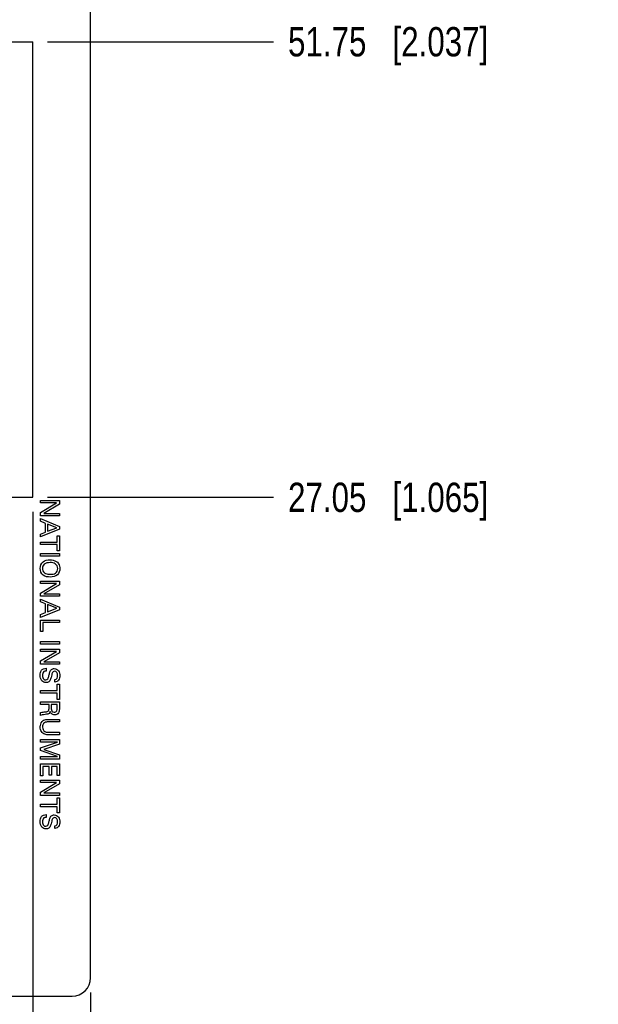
# Model space of a CAD drawing. Header units: inches. Extents: x 0 to 34, y 0 to 22.
# Tile 4 of 27: x 12.8 to 15.2, y 4.5 to 8.7. Entities that reach past the tile are written whole.
import ezdxf

# ---------------------------------------------------------------- set-up
doc = ezdxf.new("R2010")
doc.units = ezdxf.units.IN
doc.header["$LTSCALE"] = 1.87
doc.header["$MEASUREMENT"] = 0
doc.layers.get('0').update_dxf_attribs({"linetype": 'CONTINUOUS'})
doc.layers.add('DIMENSIONS', color=7, linetype='CONTINUOUS')
doc.styles.get("Standard").update_dxf_attribs({"font": 'txt', "width": 0.8})
doc.dimstyles.new('DIMSTYLE_1', dxfattribs={"dimtxt": 0.125, "dimasz": 0.18, "dimexe": 0.125, "dimexo": 0.0625, "dimgap": 0.03125, "dimtad": 0, "dimtih": 1, "dimtoh": 1, "dimlfac": 0.5, "dimzin": 0, "dimdsep": 46, "dimtxsty": 'STANDARD', "dimblk": '_FILLED', "dimblk1": '_FILLED', "dimblk2": '_FILLED', "dimcen": 0.09, "dimazin": 0, "dimtp": 0.01, "dimtm": 0.01, "dimtfac": 1, "dimtofl": 0, "dimtmove": 0, "dimatfit": 3, "dimldrblk": '_FILLED', "dimfxl": 1, "dimtolj": 1, "dimtzin": 0, "dimarcsym": 0})

# ---------------------------------------------------------------- blocks, each defined once
blk = doc.blocks.new('*D8')
at = {"layer": 'DIMENSIONS', "color": 2, "linetype": 'CONTINUOUS'}
blk.add_line((12.8785, 6.6314), (13.8436, 6.6314), dxfattribs=at)
at = {"layer": 'DIMENSIONS', "color": 2, "linetype": 'CONTINUOUS', "insert": (13.9061, 6.6939), "char_height": 0.125, "width": 1.325, "attachment_point": 1, "line_spacing_factor": 0.9}
blk.add_mtext('27.05{\\ftxt.shx;\\W1.000000;\\H0.125000; }[1.065]', dxfattribs=at)
blk = doc.blocks.new('_FILLED')
at = {"color": 0, "linetype": 'BYBLOCK'}
blk.add_solid([(0, 0), (-1, 0.174), (-1, -0.174)], dxfattribs=at)
blk = doc.blocks.new('*D9')
at = {"layer": 'DIMENSIONS', "color": 2, "linetype": 'CONTINUOUS'}
blk.add_line((12.8785, 8.5763), (13.8436, 8.5763), dxfattribs=at)
at = {"layer": 'DIMENSIONS', "color": 2, "linetype": 'CONTINUOUS', "insert": (13.9061, 8.6388), "char_height": 0.125, "width": 1.325, "attachment_point": 1, "line_spacing_factor": 0.9}
blk.add_mtext('51.75{\\ftxt.shx;\\W1.000000;\\H0.125000; }[2.037]', dxfattribs=at)
blk = doc.blocks.new('*D10')
at = {"layer": 'DIMENSIONS', "color": 2, "linetype": 'CONTINUOUS'}
blk.add_line((12.8785, 10.0098), (13.8436, 10.0098), dxfattribs=at)
at = {"layer": 'DIMENSIONS', "color": 2, "linetype": 'CONTINUOUS', "insert": (13.9061, 10.0723), "char_height": 0.125, "width": 1.325, "attachment_point": 1, "line_spacing_factor": 0.9}
blk.add_mtext('69.95{\\ftxt.shx;\\W1.000000;\\H0.125000; }[2.754]', dxfattribs=at)
blk = doc.blocks.new('*D11')
at = {"layer": 'DIMENSIONS', "color": 2, "linetype": 'CONTINUOUS'}
blk.add_line((12.8785, 11.9546), (13.8436, 11.9546), dxfattribs=at)
at = {"layer": 'DIMENSIONS', "color": 2, "linetype": 'CONTINUOUS', "insert": (13.9061, 12.0171), "char_height": 0.125, "width": 1.325, "attachment_point": 1, "line_spacing_factor": 0.9}
blk.add_mtext('94.65{\\ftxt.shx;\\W1.000000;\\H0.125000; }[3.726]', dxfattribs=at)
blk = doc.blocks.new('*D15')
at = {"layer": 'DIMENSIONS', "color": 2, "linetype": 'CONTINUOUS'}
blk.add_line((12.816, 6.5689), (12.816, 3.8144), dxfattribs=at)
at = {"layer": 'DIMENSIONS', "color": 2, "linetype": 'CONTINUOUS', "insert": (12.7535, 3.7519), "char_height": 0.125, "width": 1.625, "attachment_point": 3, "rotation": 90, "line_spacing_factor": 0.9}
blk.add_mtext('2X 27.09{\\ftxt.shx;\\W1.000000;\\H0.125000; }[1.067]', dxfattribs=at)
blk = doc.blocks.new('*D16')
at = {"layer": 'DIMENSIONS', "color": 2, "linetype": 'CONTINUOUS'}
blk.add_line((13.0625, 4.5181), (13.0625, 3.8144), dxfattribs=at)
at = {"layer": 'DIMENSIONS', "color": 2, "linetype": 'CONTINUOUS', "insert": (13, 3.7519), "char_height": 0.125, "width": 1.325, "attachment_point": 3, "rotation": 90, "line_spacing_factor": 0.9}
blk.add_mtext('30.22{\\ftxt.shx;\\W1.000000;\\H0.125000; }[1.190]', dxfattribs=at)

msp = doc.modelspace()

# ---------------------------------------------------------------- linework, layer by layer
at = {"color": 7, "linetype": 'CONTINUOUS'}
for p, q in [((13.0625, 4.5806), (13.0625, 12.4436)), ((11.8869, 8.5763), (12.816, 8.5763)), ((12.816, 6.6314), (12.816, 8.5763)), ((11.8869, 6.6314), (12.816, 6.6314)), ((10.7617, 4.5019), (12.9838, 4.5019))]:
    msp.add_line(p, q, dxfattribs=at)
at = {"color": 40, "linetype": 'CONTINUOUS'}
for p, q in [((12.8494, 6.6173), (12.9296, 6.6173)), ((12.8494, 6.6072), (12.8494, 6.6173)), ((12.9175, 6.6072), (12.8494, 6.6072)), ((12.8494, 6.5665), (12.9175, 6.6072)), ((12.9296, 6.6019), (12.8633, 6.5625)), ((12.9296, 6.6173), (12.9296, 6.6019)), ((12.8494, 6.5522), (12.8494, 6.5665)), ((12.8633, 6.5625), (12.9296, 6.5625)), ((12.9296, 6.5625), (12.9296, 6.5522)), ((12.9296, 6.5522), (12.8494, 6.5522)), ((12.8494, 6.5404), (12.9296, 6.5067)), ((12.8494, 6.529), (12.8494, 6.5404)), ((12.8703, 6.5203), (12.8494, 6.529)), ((12.8703, 6.4832), (12.8703, 6.5203)), ((12.9186, 6.5013), (12.8793, 6.5168)), ((12.8793, 6.5168), (12.8793, 6.4865)), ((12.9296, 6.4948), (12.8494, 6.4624)), ((12.8494, 6.4745), (12.8703, 6.4832)), ((12.8494, 6.4624), (12.8494, 6.4745)), ((12.8793, 6.4865), (12.9186, 6.5013)), ((12.9296, 6.5067), (12.9296, 6.4948)), ((12.8494, 6.4404), (12.9202, 6.4404)), ((12.8494, 6.4294), (12.8494, 6.4404)), ((12.9202, 6.4672), (12.9296, 6.4672)), ((12.9202, 6.4404), (12.9202, 6.4672)), ((12.9296, 6.4672), (12.9296, 6.4025)), ((12.9202, 6.4294), (12.8494, 6.4294)), ((12.8494, 6.3919), (12.9296, 6.3919)), ((12.8494, 6.3808), (12.8494, 6.3919)), ((12.9202, 6.4025), (12.9202, 6.4294)), ((12.9296, 6.4025), (12.9202, 6.4025)), ((12.9296, 6.3919), (12.9296, 6.3808)), ((12.9296, 6.3808), (12.8494, 6.3808)), ((12.8494, 6.2738), (12.9296, 6.2738)), ((12.8494, 6.2637), (12.8494, 6.2738)), ((12.9175, 6.2637), (12.8494, 6.2637)), ((12.8494, 6.2229), (12.9175, 6.2637)), ((12.9296, 6.2738), (12.9296, 6.2584)), ((12.8494, 6.2087), (12.8494, 6.2229)), ((12.9296, 6.2584), (12.8633, 6.2189)), ((12.9296, 6.2087), (12.8494, 6.2087)), ((12.8494, 6.1969), (12.9296, 6.1631)), ((12.8494, 6.1854), (12.8494, 6.1969)), ((12.8703, 6.1768), (12.8494, 6.1854)), ((12.8633, 6.2189), (12.9296, 6.2189)), ((12.9296, 6.2189), (12.9296, 6.2087)), ((12.9296, 6.1512), (12.8494, 6.1188)), ((12.8494, 6.1309), (12.8703, 6.1396)), ((12.8703, 6.1396), (12.8703, 6.1768)), ((12.9186, 6.1577), (12.8793, 6.1732)), ((12.8793, 6.1732), (12.8793, 6.1429)), ((12.8793, 6.1429), (12.9186, 6.1577)), ((12.9296, 6.1631), (12.9296, 6.1512)), ((12.8494, 6.1188), (12.8494, 6.1309)), ((12.8494, 6.1073), (12.9296, 6.1073)), ((12.8494, 6.059), (12.8494, 6.1073)), ((12.9296, 6.0964), (12.8593, 6.0964)), ((12.8593, 6.0964), (12.8593, 6.059)), ((12.9296, 6.1073), (12.9296, 6.0964)), ((12.8593, 6.059), (12.8494, 6.059)), ((12.8494, 6.0152), (12.9296, 6.0152)), ((12.8494, 6.0041), (12.8494, 6.0152)), ((12.9296, 6.0152), (12.9296, 6.0041)), ((12.9296, 6.0041), (12.8494, 6.0041)), ((12.8494, 5.9836), (12.9296, 5.9836)), ((12.8494, 5.9734), (12.8494, 5.9836)), ((12.9175, 5.9734), (12.8494, 5.9734)), ((12.8494, 5.9327), (12.9175, 5.9734)), ((12.9296, 5.9836), (12.9296, 5.9681)), ((12.8494, 5.9185), (12.8494, 5.9327)), ((12.9296, 5.9681), (12.8633, 5.9287)), ((12.8633, 5.9287), (12.9296, 5.9287)), ((12.9296, 5.9287), (12.9296, 5.9185)), ((12.9296, 5.9185), (12.8494, 5.9185)), ((12.8729, 5.9015), (12.8729, 5.8899)), ((12.9096, 5.8424), (12.9096, 5.8539)), ((12.8494, 5.8066), (12.9202, 5.8066)), ((12.8494, 5.7956), (12.8494, 5.8066)), ((12.9202, 5.8334), (12.9296, 5.8334)), ((12.9202, 5.8066), (12.9202, 5.8334)), ((12.9296, 5.8334), (12.9296, 5.7687)), ((12.9202, 5.7956), (12.8494, 5.7956)), ((12.9202, 5.7687), (12.9202, 5.7956)), ((12.9296, 5.7687), (12.9202, 5.7687)), ((12.8494, 5.7583), (12.9296, 5.7583)), ((12.8494, 5.7473), (12.8494, 5.7583)), ((12.8856, 5.7473), (12.8494, 5.7473)), ((12.8856, 5.7333), (12.8856, 5.7473)), ((12.9203, 5.7476), (12.8951, 5.7476)), ((12.8951, 5.7476), (12.8951, 5.73)), ((12.9203, 5.73), (12.9203, 5.7476)), ((12.9296, 5.7583), (12.9296, 5.7297)), ((12.8494, 5.7003), (12.8494, 5.7121)), ((12.8807, 5.6835), (12.9296, 5.6835)), ((12.9296, 5.6835), (12.9296, 5.6723)), ((12.9296, 5.6723), (12.88, 5.6723)), ((12.8494, 5.5973), (12.9296, 5.5973)), ((12.8494, 5.5866), (12.8494, 5.5973)), ((12.9296, 5.618), (12.8802, 5.618)), ((12.8804, 5.6288), (12.9296, 5.6288)), ((12.9296, 5.6288), (12.9296, 5.618)), ((12.9296, 5.5973), (12.9296, 5.5777)), ((12.9211, 5.5866), (12.8494, 5.5866)), ((12.8494, 5.5613), (12.9211, 5.5866)), ((12.8494, 5.5507), (12.8494, 5.5613)), ((12.9216, 5.5244), (12.8494, 5.5507)), ((12.9296, 5.5777), (12.8635, 5.555)), ((12.8635, 5.555), (12.9296, 5.5318)), ((12.8494, 5.5244), (12.9216, 5.5244)), ((12.8494, 5.5135), (12.8494, 5.5244)), ((12.9296, 5.5135), (12.8494, 5.5135)), ((12.9296, 5.5318), (12.9296, 5.5135)), ((12.8494, 5.494), (12.9296, 5.494)), ((12.8494, 5.4428), (12.8494, 5.494)), ((12.8859, 5.4829), (12.8592, 5.4829)), ((12.8592, 5.4829), (12.8592, 5.4428)), ((12.8859, 5.4456), (12.8859, 5.4829)), ((12.9202, 5.4829), (12.8952, 5.4829)), ((12.8952, 5.4829), (12.8952, 5.4456)), ((12.9202, 5.4437), (12.9202, 5.4829)), ((12.9296, 5.494), (12.9296, 5.4437)), ((12.8592, 5.4428), (12.8494, 5.4428)), ((12.8494, 5.424), (12.9296, 5.424)), ((12.8494, 5.4139), (12.8494, 5.424)), ((12.8952, 5.4456), (12.8859, 5.4456)), ((12.9296, 5.4437), (12.9202, 5.4437)), ((12.9296, 5.424), (12.9296, 5.4086)), ((12.9175, 5.4139), (12.8494, 5.4139)), ((12.8494, 5.3732), (12.9175, 5.4139)), ((12.9296, 5.4086), (12.8633, 5.3692)), ((12.8494, 5.3589), (12.8494, 5.3732)), ((12.9296, 5.3589), (12.8494, 5.3589)), ((12.8633, 5.3692), (12.9296, 5.3692)), ((12.9202, 5.3486), (12.9296, 5.3486)), ((12.9202, 5.3217), (12.9202, 5.3486)), ((12.9296, 5.3692), (12.9296, 5.3589)), ((12.9296, 5.3486), (12.9296, 5.2838)), ((12.8494, 5.3217), (12.9202, 5.3217)), ((12.8494, 5.3107), (12.8494, 5.3217)), ((12.9202, 5.3107), (12.8494, 5.3107)), ((12.9202, 5.2838), (12.9202, 5.3107)), ((12.8729, 5.2768), (12.8729, 5.2652)), ((12.9296, 5.2838), (12.9202, 5.2838)), ((12.9096, 5.2177), (12.9096, 5.2293))]:
    msp.add_line(p, q, dxfattribs=at)
at = {"color": 7, "linetype": 'CONTINUOUS'}
msp.add_arc((12.9838, 4.5806), 0.0787, 270, 360, dxfattribs=at)
at = {"color": 40, "linetype": 'CONTINUOUS'}
for points, knots in [([(12.8475, 6.328), (12.8475, 6.3383), (12.8563, 6.361), (12.879, 6.3642), (12.889, 6.3642)], [0, 0, 0, 0, 0.507803, 1, 1, 1, 1]), ([(12.889, 6.3642), (12.8915, 6.3642), (12.9027, 6.3637), (12.9145, 6.3599), (12.9209, 6.3539)], [0, 0, 0, 0, 0.221444, 1, 1, 1, 1]), ([(12.9224, 6.327), (12.9224, 6.3346), (12.9143, 6.3514), (12.8973, 6.3526), (12.8896, 6.3526)], [0, 0, 0, 0, 0.49654, 1, 1, 1, 1]), ([(12.9209, 6.3539), (12.923, 6.3519), (12.9294, 6.3443), (12.9317, 6.3341), (12.9317, 6.3271)], [0, 0, 0, 0, 0.292817, 1, 1, 1, 1]), ([(12.8903, 6.2909), (12.8801, 6.2909), (12.8571, 6.2942), (12.8475, 6.3173), (12.8475, 6.328)], [0, 0, 0, 0, 0.485957, 1, 1, 1, 1]), ([(12.8643, 6.3099), (12.8663, 6.3083), (12.8744, 6.3038), (12.8838, 6.3027), (12.8904, 6.3027)], [0, 0, 0, 0, 0.282629, 1, 1, 1, 1]), ([(12.9317, 6.3271), (12.9317, 6.3176), (12.924, 6.2953), (12.9011, 6.2909), (12.8903, 6.2909)], [0, 0, 0, 0, 0.467009, 1, 1, 1, 1]), ([(12.8904, 6.3027), (12.8982, 6.3027), (12.9149, 6.3037), (12.9224, 6.32), (12.9224, 6.327)], [0, 0, 0, 0, 0.526161, 1, 1, 1, 1]), ([(12.8475, 5.8719), (12.8475, 5.8738), (12.8479, 5.8826), (12.8511, 5.8924), (12.8566, 5.8968)], [0, 0, 0, 0, 0.208191, 1, 1, 1, 1]), ([(12.8566, 5.8968), (12.858, 5.8978), (12.863, 5.9008), (12.8689, 5.9015), (12.8729, 5.9015)], [0, 0, 0, 0, 0.303535, 1, 1, 1, 1]), ([(12.8729, 5.8899), (12.8694, 5.8898), (12.8591, 5.888), (12.857, 5.8764), (12.857, 5.8706)], [0, 0, 0, 0, 0.373182, 1, 1, 1, 1]), ([(12.8849, 5.8703), (12.8855, 5.8729), (12.8874, 5.8803), (12.8892, 5.8879), (12.892, 5.892)], [0, 0, 0, 0, 0.358399, 1, 1, 1, 1]), ([(12.892, 5.892), (12.893, 5.8935), (12.8969, 5.8982), (12.9034, 5.9003), (12.9077, 5.9003)], [0, 0, 0, 0, 0.296163, 1, 1, 1, 1]), ([(12.9088, 5.8886), (12.9045, 5.8886), (12.8986, 5.8825), (12.8975, 5.8763), (12.8969, 5.8741)], [0, 0, 0, 0, 0.659868, 1, 1, 1, 1]), ([(12.9077, 5.9003), (12.9145, 5.9003), (12.9289, 5.892), (12.9312, 5.877), (12.9312, 5.8698)], [0, 0, 0, 0, 0.483219, 1, 1, 1, 1]), ([(12.9218, 5.8708), (12.9218, 5.8753), (12.9208, 5.8842), (12.9124, 5.8886), (12.9088, 5.8886)], [0, 0, 0, 0, 0.560377, 1, 1, 1, 1]), ([(12.8725, 5.8403), (12.866, 5.8403), (12.8505, 5.8474), (12.8475, 5.8637), (12.8475, 5.8719)], [0, 0, 0, 0, 0.443468, 1, 1, 1, 1]), ([(12.857, 5.8706), (12.857, 5.865), (12.8592, 5.855), (12.8682, 5.8518), (12.8713, 5.8518)], [0, 0, 0, 0, 0.643589, 1, 1, 1, 1]), ([(12.8713, 5.8518), (12.8748, 5.8518), (12.883, 5.857), (12.8837, 5.8657), (12.8849, 5.8703)], [0, 0, 0, 0, 0.423802, 1, 1, 1, 1]), ([(12.8885, 5.8483), (12.8874, 5.8466), (12.8832, 5.8419), (12.8767, 5.8403), (12.8725, 5.8403)], [0, 0, 0, 0, 0.32558, 1, 1, 1, 1]), ([(12.8969, 5.8741), (12.896, 5.8703), (12.8937, 5.8616), (12.8914, 5.8525), (12.8885, 5.8483)], [0, 0, 0, 0, 0.433425, 1, 1, 1, 1]), ([(12.9096, 5.8539), (12.9134, 5.8541), (12.9213, 5.8587), (12.9218, 5.867), (12.9218, 5.8708)], [0, 0, 0, 0, 0.49841, 1, 1, 1, 1]), ([(12.9233, 5.8473), (12.9221, 5.8462), (12.9181, 5.8433), (12.913, 5.8426), (12.9096, 5.8424)], [0, 0, 0, 0, 0.308357, 1, 1, 1, 1]), ([(12.9312, 5.8698), (12.9312, 5.8682), (12.9308, 5.8602), (12.928, 5.8516), (12.9233, 5.8473)], [0, 0, 0, 0, 0.20159, 1, 1, 1, 1]), ([(12.8706, 5.7158), (12.8748, 5.7163), (12.8852, 5.718), (12.8856, 5.7288), (12.8856, 5.7333)], [0, 0, 0, 0, 0.479522, 1, 1, 1, 1]), ([(12.8901, 5.7175), (12.8892, 5.7143), (12.8861, 5.7072), (12.8784, 5.7057), (12.8747, 5.7052)], [0, 0, 0, 0, 0.464119, 1, 1, 1, 1]), ([(12.8951, 5.73), (12.8951, 5.7294), (12.8951, 5.7259), (12.8953, 5.722), (12.8968, 5.7195)], [0, 0, 0, 0, 0.162215, 1, 1, 1, 1]), ([(12.8968, 5.7195), (12.8971, 5.7189), (12.8995, 5.7156), (12.9039, 5.714), (12.9073, 5.714)], [0, 0, 0, 0, 0.15354, 1, 1, 1, 1]), ([(12.9073, 5.714), (12.9116, 5.714), (12.9202, 5.7185), (12.9203, 5.7267), (12.9203, 5.73)], [0, 0, 0, 0, 0.570858, 1, 1, 1, 1]), ([(12.9296, 5.7297), (12.9296, 5.7284), (12.9296, 5.7222), (12.9285, 5.7155), (12.9258, 5.7112)], [0, 0, 0, 0, 0.199996, 1, 1, 1, 1]), ([(12.8477, 5.6505), (12.8477, 5.6527), (12.8485, 5.6631), (12.8537, 5.674), (12.8605, 5.6788)], [0, 0, 0, 0, 0.208259, 1, 1, 1, 1]), ([(12.8605, 5.6788), (12.8615, 5.6794), (12.8675, 5.6831), (12.8749, 5.6835), (12.8807, 5.6835)], [0, 0, 0, 0, 0.164431, 1, 1, 1, 1]), ([(12.8589, 5.6246), (12.8566, 5.6264), (12.85, 5.6337), (12.8477, 5.6438), (12.8477, 5.6505)], [0, 0, 0, 0, 0.306077, 1, 1, 1, 1]), ([(12.8576, 5.6505), (12.8576, 5.6434), (12.8631, 5.6297), (12.8758, 5.6288), (12.8804, 5.6288)], [0, 0, 0, 0, 0.604371, 1, 1, 1, 1]), ([(12.88, 5.6723), (12.8781, 5.6723), (12.8731, 5.6722), (12.8681, 5.6706), (12.8655, 5.6688)], [0, 0, 0, 0, 0.369883, 1, 1, 1, 1]), ([(12.8802, 5.618), (12.8788, 5.618), (12.8714, 5.6181), (12.8636, 5.6207), (12.8589, 5.6246)], [0, 0, 0, 0, 0.179744, 1, 1, 1, 1]), ([(12.8475, 5.2473), (12.8475, 5.2491), (12.8479, 5.2579), (12.8511, 5.2678), (12.8566, 5.2721)], [0, 0, 0, 0, 0.208006, 1, 1, 1, 1]), ([(12.8566, 5.2721), (12.858, 5.2732), (12.863, 5.2762), (12.8689, 5.2768), (12.8729, 5.2768)], [0, 0, 0, 0, 0.303257, 1, 1, 1, 1]), ([(12.8729, 5.2652), (12.8694, 5.2651), (12.8591, 5.2633), (12.857, 5.2517), (12.857, 5.2459)], [0, 0, 0, 0, 0.373072, 1, 1, 1, 1]), ([(12.8849, 5.2456), (12.8855, 5.2482), (12.8874, 5.2556), (12.8892, 5.2633), (12.892, 5.2674)], [0, 0, 0, 0, 0.358011, 1, 1, 1, 1]), ([(12.892, 5.2674), (12.893, 5.2689), (12.897, 5.2736), (12.9034, 5.2757), (12.9077, 5.2757)], [0, 0, 0, 0, 0.295763, 1, 1, 1, 1]), ([(12.9088, 5.2639), (12.9045, 5.2639), (12.8986, 5.2579), (12.8975, 5.2516), (12.8969, 5.2495)], [0, 0, 0, 0, 0.659474, 1, 1, 1, 1]), ([(12.9077, 5.2757), (12.9145, 5.2757), (12.9289, 5.2674), (12.9312, 5.2524), (12.9312, 5.2451)], [0, 0, 0, 0, 0.483219, 1, 1, 1, 1]), ([(12.9218, 5.2462), (12.9218, 5.2507), (12.9208, 5.2595), (12.9124, 5.2639), (12.9088, 5.2639)], [0, 0, 0, 0, 0.560086, 1, 1, 1, 1]), ([(12.8725, 5.2156), (12.866, 5.2156), (12.8505, 5.2227), (12.8475, 5.2391), (12.8475, 5.2473)], [0, 0, 0, 0, 0.443314, 1, 1, 1, 1]), ([(12.857, 5.2459), (12.857, 5.2404), (12.8592, 5.2303), (12.8682, 5.2272), (12.8713, 5.2272)], [0, 0, 0, 0, 0.643527, 1, 1, 1, 1]), ([(12.8713, 5.2272), (12.8748, 5.2272), (12.883, 5.2323), (12.8837, 5.241), (12.8849, 5.2456)], [0, 0, 0, 0, 0.424161, 1, 1, 1, 1]), ([(12.8885, 5.2236), (12.8874, 5.2219), (12.8832, 5.2173), (12.8767, 5.2156), (12.8725, 5.2156)], [0, 0, 0, 0, 0.325954, 1, 1, 1, 1]), ([(12.8969, 5.2495), (12.896, 5.2456), (12.8937, 5.2369), (12.8914, 5.2279), (12.8885, 5.2236)], [0, 0, 0, 0, 0.433686, 1, 1, 1, 1]), ([(12.9096, 5.2293), (12.9134, 5.2295), (12.9213, 5.234), (12.9218, 5.2423), (12.9218, 5.2462)], [0, 0, 0, 0, 0.498603, 1, 1, 1, 1]), ([(12.9233, 5.2226), (12.9221, 5.2216), (12.9181, 5.2187), (12.913, 5.2179), (12.9096, 5.2177)], [0, 0, 0, 0, 0.308715, 1, 1, 1, 1]), ([(12.9312, 5.2451), (12.9312, 5.2435), (12.9308, 5.2356), (12.928, 5.2269), (12.9233, 5.2226)], [0, 0, 0, 0, 0.202179, 1, 1, 1, 1])]:
    msp.add_open_spline(points, degree=3, knots=knots, dxfattribs=at)
for points in [[(12.8896, 6.3526), (12.8809, 6.3526), (12.8711, 6.351), (12.8643, 6.3455)], [(12.8643, 6.3455), (12.8593, 6.3414), (12.857, 6.3341), (12.857, 6.3277)], [(12.857, 6.3277), (12.857, 6.3213), (12.8594, 6.3141), (12.8643, 6.3099)], [(12.8953, 5.708), (12.8927, 5.7106), (12.891, 5.714), (12.8901, 5.7175)], [(12.8494, 5.7121), (12.8562, 5.7144), (12.8635, 5.7149), (12.8706, 5.7158)], [(12.8747, 5.7052), (12.8661, 5.7042), (12.8575, 5.7031), (12.8494, 5.7003)], [(12.9095, 5.7024), (12.9044, 5.7024), (12.8989, 5.7044), (12.8953, 5.708)], [(12.9258, 5.7112), (12.9225, 5.706), (12.9157, 5.7024), (12.9095, 5.7024)], [(12.8655, 5.6688), (12.8602, 5.6648), (12.8576, 5.6571), (12.8576, 5.6505)]]:
    msp.add_open_spline(points, degree=3, dxfattribs=at)

# ---------------------------------------------------------------- dimensions: what is measured, and where the dimension line sits
at = {"layer": 'DIMENSIONS', "color": 2, "linetype": 'CONTINUOUS'}
for feature_location, offset, dtype, origin, picture, middle in [((12.8785, 11.9546), (0.965, 0), 0, (12.816, 4.5019), '*D11', (14.5686, 11.9546)), ((12.8785, 10.0098), (0.965, 0), 0, (12.816, 4.5019), '*D10', (14.5686, 10.0098)), ((12.8785, 8.5763), (0.965, 0), 0, (12.816, 4.5019), '*D9', (14.5686, 8.5763)), ((12.8785, 6.6314), (0.965, 0), 0, (12.816, 4.5019), '*D8', (14.5686, 6.6314)), ((13.0625, 4.5181), (0, -0.7037), 1, (10.683, 4.5806), '*D16', (13.0625, 3.0894))]:
    dim = msp.add_ordinate_dim(feature_location=feature_location, offset=offset, dtype=dtype, origin=origin, dimstyle='DIMSTYLE_1', dxfattribs=at)
    dim.commit()
    dim.dimension.update_dxf_attribs({"geometry": picture, "text_midpoint": middle})
dim = msp.add_ordinate_dim(feature_location=(12.816, 6.5689), offset=(0, -2.7545), dtype=1, origin=(10.683, 6.6314), text='2X <>', dimstyle='DIMSTYLE_1', dxfattribs=at)
dim.commit()
dim.dimension.update_dxf_attribs({"geometry": '*D15', "text_midpoint": (12.816, 2.9394)})

doc.saveas('drawing.dxf')
